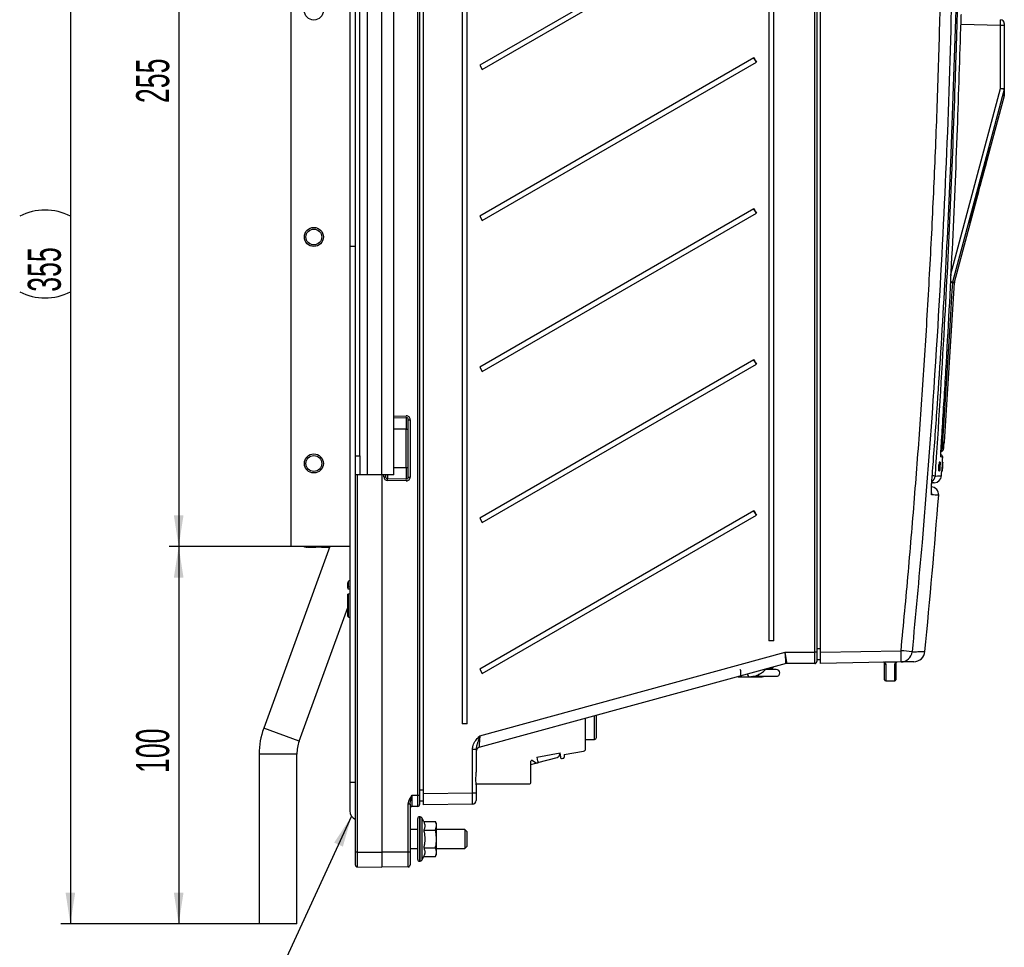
# Model space of a CAD drawing. Header units: millimetres. Extents: x 5 to 418, y 2 to 292.
# Tile 36 of 47: x 155 to 259, y 107 to 206. Entities that reach past the tile are written whole.
import ezdxf

# ---------------------------------------------------------------- set-up
doc = ezdxf.new("R2010")
doc.units = ezdxf.units.MM
doc.layers.add('SLD-0', color=7, linetype='Continuous')
doc.styles.add('SLDTEXTSTYLE0', font='TXT', dxfattribs={"width": 0.605})
doc.dimstyles.new('SLDDIMSTYLE1', dxfattribs={"dimtxt": 3.5, "dimasz": 3.302, "dimexe": 0, "dimexo": 0.0625, "dimgap": 0.875, "dimtad": 1, "dimlfac": 2.5, "dimrnd": 1e-09, "dimzin": 12, "dimdsep": 46, "dimtxsty": 'SLDTEXTSTYLE0', "dimsah": 1, "dimcen": 0.09, "dimadec": 0, "dimazin": 3, "dimtfac": 1, "dimtofl": 0, "dimtmove": 0, "dimatfit": 3, "dimfxl": 1, "dimfrac": 2, "dimtolj": 1, "dimtzin": 12, "dimarcsym": 0})

# ---------------------------------------------------------------- blocks, each defined once
blk = doc.blocks.new('_D_2')
at = {"layer": 'SLD-0'}
for p, q in [((183.74, 149.82), (170.82, 149.82)), ((171.82, 149.82), (171.82, 109.82)), ((180.34, 109.82), (170.82, 109.82))]:
    blk.add_line(p, q, dxfattribs=at)
for points in [[(171.82, 149.82), (171.31, 146.52), (172.33, 146.52)], [(171.82, 109.82), (172.33, 113.12), (171.31, 113.12)]]:
    blk.add_solid(points, dxfattribs=at)
at = {"layer": 'SLD-0', "insert": (167.31, 125.81), "char_height": 3.5, "attachment_point": 1, "rotation": 90, "style": 'SLDTEXTSTYLE0'}
blk.add_mtext('100', dxfattribs=at)
blk = doc.blocks.new('_D_6')
at = {"layer": 'SLD-0', "color": 7}
for p, q in [((193.34, 251.82), (170.82, 251.82)), ((171.82, 251.82), (171.82, 149.82)), ((183.74, 149.82), (170.82, 149.82))]:
    blk.add_line(p, q, dxfattribs=at)
for points in [[(171.82, 251.82), (171.31, 248.52), (172.33, 248.52)], [(171.82, 149.82), (172.33, 153.12), (171.31, 153.12)]]:
    blk.add_solid(points, dxfattribs=at)
at = {"layer": 'SLD-0', "color": 7, "insert": (167.31, 196.81), "char_height": 3.5, "attachment_point": 1, "rotation": 90, "style": 'SLDTEXTSTYLE0'}
blk.add_mtext('255', dxfattribs=at)
blk = doc.blocks.new('_D_7')
at = {"layer": 'SLD-0', "color": 7}
for p, q in [((193.34, 251.82), (159.34, 251.82)), ((160.34, 251.82), (160.34, 109.82)), ((180.34, 109.82), (159.34, 109.82))]:
    blk.add_line(p, q, dxfattribs=at)
for centre, start, end in [((157.66, 179.46), 63.4349, 116.5651), ((157.66, 182.18), 243.4349, 296.5651)]:
    blk.add_arc(centre, 6.01, start, end, dxfattribs=at)
for points in [[(160.34, 251.82), (159.84, 248.52), (160.85, 248.52)], [(160.34, 109.82), (160.85, 113.12), (159.84, 113.12)]]:
    blk.add_solid(points, dxfattribs=at)
at = {"layer": 'SLD-0', "color": 7, "insert": (155.83, 176.81), "char_height": 3.5, "attachment_point": 1, "rotation": 90, "style": 'SLDTEXTSTYLE0'}
blk.add_mtext('355', dxfattribs=at)

msp = doc.modelspace()

# ---------------------------------------------------------------- linework, layer by layer
at = {"color": 7, "linetype": 'Continuous', "lineweight": 25}
for p, q in [((197.1478, 123.4807), (197.1478, 250.2215)), ((197.3443, 250.2215), (197.3443, 123.4807)), ((197.7443, 123.6283), (197.7443, 250.0148)), ((201.8744, 243.0215), (201.8744, 131.0215)), ((202.4035, 131.0215), (202.4035, 243.0215)), ((234.3544, 242.2215), (234.3544, 139.8215)), ((234.8835, 139.8215), (234.8835, 242.2215)), ((239.2279, 138.6215), (239.2279, 243.0458)), ((239.4243, 243.0458), (239.4243, 138.6215)), ((239.8243, 138.6318), (239.8243, 243.0184)), ((183.7443, 149.8215), (183.7443, 239.0215)), ((189.9443, 238.4215), (189.9443, 181.6215)), ((232.7747, 217.597), (203.7233, 200.8215)), ((203.9832, 200.3711), (233.0346, 217.1466)), ((191.8243, 157.4215), (191.8243, 215.4215)), ((193.3443, 157.4215), (193.3443, 215.4215)), ((194.6243, 157.4215), (194.6243, 215.4215)), ((190.5443, 159.4215), (190.5443, 213.4215)), ((191.0243, 159.4215), (191.0243, 213.4215)), ((258.9113, 205.0478), (254.7063, 205.1212)), ((258.9113, 198.3578), (258.9113, 205.0478)), ((259.3043, 205.0478), (258.9113, 205.0478)), ((259.3043, 205.2478), (259.3043, 205.0478)), ((259.3043, 205.0478), (259.3043, 198.3578)), ((232.7747, 201.597), (203.7233, 184.8215)), ((233.0346, 201.1466), (232.7747, 201.597)), ((203.7233, 200.8215), (203.9832, 200.3711)), ((203.9832, 184.3711), (233.0346, 201.1466)), ((258.9113, 198.3578), (259.3043, 198.3578)), ((257.8567, 192.1042), (259.2908, 197.4565)), ((257.4888, 190.7708), (257.8432, 192.1042)), ((257.8567, 192.1042), (257.8204, 192.1042)), ((257.0047, 188.9247), (257.4994, 190.7708)), ((257.4575, 190.7708), (257.4909, 190.7708)), ((257.4909, 190.7708), (257.4994, 190.7708)), ((256.9545, 188.9247), (256.9922, 188.9247)), ((257.0047, 188.9247), (256.9922, 188.9247)), ((256.6631, 187.8566), (256.7067, 187.8566)), ((254.0347, 177.8401), (256.6475, 187.5913)), ((256.5907, 187.5913), (256.6316, 187.5913)), ((256.6316, 187.5913), (256.6475, 187.5913)), ((232.7747, 185.597), (203.7233, 168.8215)), ((203.7233, 184.8215), (203.9832, 184.3711)), ((203.9832, 168.3711), (233.0346, 185.1466)), ((233.0346, 185.1466), (232.7747, 185.597)), ((255.6373, 184.1042), (255.6866, 184.1042)), ((189.9443, 181.6215), (189.9443, 124.8215)), ((190.5443, 181.6215), (189.9443, 181.6215)), ((252.9714, 160.9266), (254.0218, 177.7615)), ((253.8009, 177.7615), (253.8138, 177.8401)), ((254.0218, 177.7615), (253.8009, 177.7615)), ((253.8138, 177.8401), (254.0347, 177.8401)), ((232.7747, 169.597), (203.7233, 152.8215)), ((203.9832, 152.3711), (233.0346, 169.1466)), ((233.0346, 169.1466), (232.7747, 169.597)), ((203.7233, 168.8215), (203.9832, 168.3711)), ((194.6243, 163.6368), (195.9408, 163.6598)), ((195.9408, 163.4598), (194.6243, 163.4368)), ((196.1443, 163.2599), (196.3478, 163.2599)), ((196.1443, 157.1831), (196.1443, 163.2599)), ((196.3478, 163.2599), (196.3478, 157.1831)), ((195.9408, 162.26), (194.6243, 162.237)), ((195.9408, 162.26), (196.1443, 162.26)), ((195.9408, 158.183), (195.9408, 162.26)), ((252.9222, 160.7794), (252.9225, 160.7854)), ((190.5443, 159.4215), (191.0243, 159.4215)), ((190.5443, 157.4215), (190.5443, 159.4215)), ((191.0243, 159.4215), (191.0243, 157.4215)), ((252.3884, 158.743), (252.3887, 158.7513)), ((252.4286, 158.7486), (252.3887, 158.7513)), ((252.3887, 158.7513), (252.389, 158.7513)), ((252.4347, 158.7486), (252.3952, 158.7512)), ((252.4118, 158.3245), (252.4286, 158.7486)), ((252.4515, 158.7484), (252.4129, 158.751)), ((252.4784, 158.7481), (252.4173, 157.8302)), ((252.4578, 158.7483), (252.4179, 158.3229)), ((252.4578, 158.7483), (252.4193, 158.7509)), ((252.4347, 158.7486), (252.4255, 158.5161)), ((252.4286, 158.7486), (252.4347, 158.7486)), ((252.4298, 158.5159), (252.4515, 158.7484)), ((252.4754, 158.7482), (252.4372, 158.7507)), ((252.4784, 158.7481), (252.4402, 158.7507)), ((252.4515, 158.7484), (252.4578, 158.7483)), ((252.4607, 158.7397), (252.4676, 158.7623)), ((252.5074, 158.7596), (252.4683, 158.7622)), ((252.4754, 158.7482), (252.4784, 158.7481)), ((252.4997, 158.734), (252.5074, 158.7596)), ((252.5715, 159.5106), (252.5942, 159.5086)), ((252.7677, 158.7394), (252.7278, 158.7421)), ((252.7684, 158.7394), (252.729, 158.7421)), ((252.7705, 158.7394), (252.7319, 158.742)), ((252.7713, 158.7394), (252.7329, 158.742)), ((252.7732, 158.7394), (252.735, 158.742)), ((252.7767, 158.7394), (252.7379, 158.742)), ((252.7774, 158.7394), (252.7383, 158.7421)), ((252.7409, 158.3154), (252.7677, 158.7394)), ((252.7713, 158.7394), (252.7415, 158.3139)), ((252.7684, 158.7394), (252.7537, 158.507)), ((252.7543, 158.5068), (252.7705, 158.7394)), ((252.7677, 158.7394), (252.7684, 158.7394)), ((252.769, 158.6275), (252.7767, 158.7394)), ((252.7696, 158.6274), (252.77, 158.6335)), ((252.7774, 158.7394), (252.7702, 158.6274)), ((252.7705, 158.7394), (252.7713, 158.7394)), ((252.7767, 158.7394), (252.7774, 158.7394)), ((194.6243, 158.2059), (195.9408, 158.183)), ((195.9408, 158.183), (196.1443, 158.183)), ((252.3411, 158.4922), (252.3218, 158.0531)), ((252.3617, 158.0504), (252.3218, 158.0531)), ((252.3656, 157.8307), (252.3257, 157.8334)), ((252.3809, 158.4895), (252.3411, 158.4922)), ((252.361, 158.492), (252.3411, 158.4922)), ((252.4009, 158.4893), (252.361, 158.492)), ((252.3809, 158.4895), (252.3617, 158.0504)), ((252.3617, 158.0504), (252.4009, 158.4893)), ((252.3656, 157.8307), (252.4118, 158.3245)), ((252.3718, 157.8306), (252.3656, 157.8307)), ((252.4014, 158.1465), (252.3718, 157.8306)), ((252.3924, 157.8304), (252.3719, 157.8318)), ((252.4009, 158.4893), (252.3809, 158.4895)), ((252.4118, 158.3245), (252.3863, 158.3262)), ((252.3924, 157.8304), (252.4052, 158.1549)), ((252.3985, 157.8304), (252.3924, 157.8304)), ((252.4179, 158.3229), (252.3985, 157.8304)), ((252.4127, 157.8302), (252.3985, 157.8312)), ((252.4052, 158.1549), (252.4022, 158.1551)), ((252.4448, 157.8181), (252.4059, 157.8207)), ((252.4127, 157.8302), (252.4603, 158.5455)), ((252.4173, 157.8302), (252.4127, 157.8302)), ((252.4298, 158.5159), (252.4255, 158.5161)), ((252.4429, 158.4103), (252.4262, 158.4114)), ((252.4502, 158.5188), (252.4364, 158.5197)), ((252.4429, 158.4103), (252.4502, 158.5188)), ((252.4599, 158.2958), (252.4483, 158.2966)), ((252.4769, 158.1538), (252.48, 158.1236)), ((252.5036, 158.4926), (252.4967, 158.4649)), ((252.7063, 157.8215), (252.6664, 157.8241)), ((252.7113, 157.8097), (252.6733, 157.8122)), ((252.7067, 158.4827), (252.6787, 158.0437)), ((252.7186, 158.041), (252.6787, 158.0437)), ((252.7063, 157.8215), (252.7409, 158.3154)), ((252.7071, 157.8215), (252.7063, 157.8215)), ((252.7466, 158.48), (252.7067, 158.4827)), ((252.7092, 158.4827), (252.7067, 158.4827)), ((252.7292, 158.1374), (252.7071, 157.8215)), ((252.7096, 157.8215), (252.7071, 157.8217)), ((252.7491, 158.48), (252.7092, 158.4827)), ((252.7096, 157.8215), (252.7301, 158.1459)), ((252.7104, 157.8215), (252.7096, 157.8215)), ((252.7415, 158.3139), (252.7104, 157.8215)), ((252.7145, 157.8215), (252.7138, 157.8215)), ((252.7298, 158.0451), (252.7145, 157.8215)), ((252.7174, 157.8215), (252.7145, 157.8217)), ((252.7181, 157.8215), (252.7174, 157.8215)), ((252.7466, 158.48), (252.7186, 158.041)), ((252.7186, 158.041), (252.7491, 158.48)), ((252.7272, 158.0686), (252.726, 158.0687)), ((252.7285, 158.0804), (252.7268, 158.0805)), ((252.7272, 158.0686), (252.7285, 158.0804)), ((252.7315, 158.0986), (252.7279, 158.0988)), ((252.7291, 158.0451), (252.7585, 158.4738)), ((252.7602, 158.4736), (252.7325, 158.0449)), ((252.7409, 158.3154), (252.7377, 158.3156)), ((252.7408, 158.2569), (252.7379, 158.2571)), ((252.7408, 158.2569), (252.7479, 158.3628)), ((252.7584, 158.464), (252.741, 158.2099)), ((252.7426, 158.2099), (252.7582, 158.4511)), ((252.7479, 158.3628), (252.745, 158.363)), ((252.7491, 158.48), (252.7466, 158.48)), ((252.756, 158.4923), (252.754, 158.4924)), ((252.756, 158.4923), (252.7562, 158.5041)), ((252.7582, 158.4511), (252.7575, 158.4512)), ((190.5443, 117.4215), (190.5443, 157.4215)), ((191.0243, 157.4215), (190.5443, 157.4215)), ((190.7408, 157.4215), (190.7408, 117.4215)), ((191.8243, 157.4215), (191.0243, 157.4215)), ((193.3443, 157.4215), (191.8243, 157.4215)), ((193.3443, 157.4215), (193.3443, 117.4215)), ((194.6243, 157.4215), (193.3443, 157.4215)), ((193.5478, 157.218), (193.5478, 157.4215)), ((193.5478, 157.218), (193.7443, 157.218)), ((193.7443, 157.4215), (193.7443, 157.218)), ((193.9408, 157.0181), (195.9408, 156.9831)), ((195.9408, 156.7832), (193.9408, 156.8181)), ((196.1443, 157.1831), (196.3478, 157.1831)), ((232.7747, 153.597), (203.7233, 136.8215)), ((233.0346, 153.1466), (232.7747, 153.597)), ((203.7233, 152.8215), (203.9832, 152.3711)), ((203.9832, 136.3711), (233.0346, 153.1466)), ((187.8382, 149.8215), (180.8268, 130.5576)), ((189.9443, 149.8215), (183.7443, 149.8215)), ((185.1443, 149.7415), (185.1443, 149.8215)), ((185.9443, 149.7415), (185.1443, 149.7415)), ((185.3084, 149.7375), (185.3084, 149.7415)), ((185.3187, 149.7375), (185.3187, 149.7415)), ((185.3187, 149.7375), (185.4538, 149.7375)), ((185.5238, 149.7375), (185.5238, 149.7415)), ((185.9235, 149.7375), (185.9235, 149.7415)), ((185.9443, 149.7415), (185.9443, 149.8215)), ((187.8091, 149.7415), (185.9443, 149.7415)), ((185.9935, 149.7375), (186.1187, 149.7375)), ((186.3443, 149.7375), (186.3443, 149.7415)), ((186.934, 149.7375), (186.934, 149.7415)), ((186.9443, 149.7375), (186.9443, 149.7415)), ((186.9443, 149.7375), (187.7443, 149.7375)), ((187.7443, 149.7375), (187.7443, 149.7415)), ((187.7546, 149.7375), (187.7546, 149.7415)), ((189.9443, 146.2213), (189.8296, 146.141)), ((189.8296, 145.5066), (189.8296, 146.141)), ((189.7443, 145.4226), (189.7443, 145.9771)), ((189.7443, 145.4226), (189.7443, 145.348)), ((189.7443, 145.348), (189.9443, 145.3344)), ((189.9443, 145.5475), (189.8296, 145.5066)), ((189.7443, 142.512), (189.7443, 144.7298)), ((189.8296, 144.8137), (189.9443, 144.8547)), ((189.8296, 142.3442), (189.8296, 144.8137)), ((184.5855, 129.1896), (189.7443, 143.3632)), ((189.9443, 142.2623), (189.8296, 142.3442)), ((234.8835, 139.8215), (234.3544, 139.8215)), ((239.4243, 139.0253), (239.8243, 139.0253)), ((239.8243, 138.6318), (248.3647, 138.7809)), ((203.7372, 129.7673), (236.0844, 138.6215)), ((236.0844, 138.6215), (239.2279, 138.6215)), ((239.4243, 138.6215), (239.2279, 138.6215)), ((239.4243, 138.6215), (239.4243, 137.6215)), ((239.8243, 137.8253), (239.4243, 137.8253)), ((239.8243, 137.4321), (239.8243, 138.6318)), ((236.1725, 137.4073), (203.6387, 128.5021)), ((203.7233, 136.8215), (203.9832, 136.3711)), ((235.1443, 136.7815), (233.9934, 136.7815)), ((234.5277, 136.7904), (234.5324, 136.9584)), ((234.6583, 136.7815), (234.7601, 136.9694)), ((234.7749, 137.0248), (234.76, 136.9693)), ((234.7601, 136.9694), (234.789, 137.0286)), ((239.2243, 137.4215), (236.278, 137.4215)), ((248.3612, 137.5811), (239.8243, 137.4321)), ((247.8393, 137.5508), (246.6243, 137.5508)), ((246.6243, 135.7011), (246.6243, 137.4287)), ((246.7443, 137.3097), (246.7443, 135.5811)), ((247.7043, 135.5811), (247.7043, 137.3348)), ((247.8243, 137.4538), (247.8243, 135.7011)), ((231.1096, 136.0215), (232.2845, 136.0215)), ((232.2845, 136.0215), (233.542, 136.0215)), ((232.6694, 136.0615), (235.1443, 136.0615)), ((246.7443, 135.5811), (247.7043, 135.5811)), ((214.9283, 128.3704), (214.9283, 131.5923)), ((215.8883, 131.5335), (215.8883, 131.8551)), ((215.8883, 129.3735), (215.8883, 131.5335)), ((216.0883, 131.5335), (216.0883, 131.9098)), ((184.5855, 129.1896), (180.8268, 130.5576)), ((202.4035, 131.0215), (201.8744, 131.0215)), ((214.9283, 129.3735), (215.8883, 129.3735)), ((202.9514, 123.7192), (202.9514, 128.3432)), ((202.9514, 128.3432), (203.3443, 128.3432)), ((203.3443, 128.3432), (203.3443, 125.8941)), ((180.3443, 127.8215), (180.3443, 109.8215)), ((184.3443, 127.8215), (180.3443, 127.8215)), ((184.3443, 109.8215), (184.3443, 127.8215)), ((209.7614, 127.5064), (212.253, 127.9457)), ((209.7614, 127.5064), (209.8358, 127.0847)), ((209.8754, 126.9182), (211.9118, 127.4639)), ((212.2083, 127.8503), (212.2083, 127.9378)), ((212.3273, 127.524), (212.253, 127.9457)), ((212.376, 127.3194), (212.2868, 127.4257)), ((212.5214, 127.3396), (212.376, 127.3194)), ((212.6534, 127.7679), (214.73, 128.134)), ((212.6534, 127.7679), (212.6534, 127.4972)), ((209.1411, 124.8641), (209.1411, 127.0721)), ((209.1411, 126.7215), (209.6636, 126.8615)), ((209.6377, 126.878), (209.267, 127.1376)), ((209.7571, 126.8562), (209.7051, 126.8471)), ((209.8594, 126.8741), (209.779, 126.86)), ((209.9074, 127.0062), (209.8594, 126.8741)), ((189.9443, 124.8215), (189.9443, 121.8215)), ((190.5443, 124.8215), (189.9443, 124.8215)), ((203.3443, 124.6615), (208.9385, 124.6615)), ((203.3443, 124.5489), (203.3443, 123.7192)), ((196.5408, 123.4701), (197.1478, 123.4807)), ((197.1478, 123.4807), (197.3443, 123.4807)), ((197.3443, 124.0283), (197.7443, 124.0213)), ((197.3443, 123.4807), (197.3443, 122.4809)), ((197.7443, 123.6283), (202.9514, 123.7192)), ((197.7443, 122.4285), (197.7443, 123.6283)), ((202.9514, 123.7192), (203.3443, 123.7192)), ((203.3443, 123.7192), (203.3443, 122.9193)), ((196.1478, 117.4215), (196.1478, 122.4975)), ((196.3443, 122.4975), (196.1478, 122.4975)), ((196.3443, 122.4975), (196.3443, 117.4215)), ((197.1478, 122.2809), (196.5408, 122.2703)), ((197.3443, 122.8285), (197.3399, 122.8285)), ((197.7443, 122.8215), (197.3443, 122.8285)), ((202.9513, 122.5194), (197.7443, 122.4285)), ((197.4169, 121.1815), (197.3443, 121.1815)), ((197.3443, 121.1815), (197.3443, 116.4615)), ((197.4169, 116.4615), (197.4169, 121.1815)), ((197.7833, 120.669), (197.5981, 121.066)), ((197.5981, 121.066), (197.5981, 116.577)), ((197.1443, 116.6615), (197.1443, 120.9815)), ((197.7833, 120.669), (199.0289, 120.669)), ((199.1443, 120.4215), (199.0289, 120.669)), ((199.0289, 119.7452), (199.1443, 120.2071)), ((199.1443, 120.2071), (199.1443, 120.4215)), ((199.1443, 118.8215), (199.1443, 120.2071)), ((197.1443, 119.8215), (196.3443, 119.8215)), ((197.7833, 119.7452), (199.0289, 119.7452)), ((202.1443, 119.8215), (199.1443, 119.8215)), ((202.3443, 119.6215), (202.1443, 119.8215)), ((202.1443, 119.8215), (202.1443, 118.7965)), ((202.3443, 119.6215), (202.3443, 118.8015)), ((197.7833, 117.8977), (199.0289, 117.8977)), ((199.1443, 117.4358), (199.1443, 118.8215)), ((202.1443, 118.7965), (202.1443, 117.8215)), ((202.1443, 117.8215), (202.3443, 118.0215)), ((202.3443, 118.8015), (202.3443, 118.0215)), ((190.7408, 117.4215), (190.5443, 117.4215)), ((190.5443, 116.0669), (190.5443, 117.4215)), ((190.7408, 117.4215), (193.3443, 117.4215)), ((190.7408, 117.4215), (190.7408, 115.8669)), ((196.1478, 117.4215), (193.3443, 117.4215)), ((193.3443, 117.4215), (193.3443, 115.8215)), ((196.1478, 115.8704), (196.1478, 117.4215)), ((196.3443, 117.4215), (196.1478, 117.4215)), ((196.3443, 117.8215), (197.1443, 117.8215)), ((196.3443, 117.4215), (196.3443, 116.0704)), ((197.5981, 116.577), (197.7833, 116.974)), ((197.7833, 116.974), (199.0289, 116.974)), ((199.0289, 116.974), (199.1443, 117.2215)), ((199.1443, 117.8215), (202.1443, 117.8215)), ((199.1443, 117.2215), (199.1443, 117.4358)), ((190.7408, 115.8669), (193.3443, 115.8215)), ((196.1478, 115.8704), (193.3443, 115.8215)), ((197.3443, 116.4615), (197.4169, 116.4615)), ((184.3443, 109.8215), (180.3443, 109.8215))]:
    msp.add_line(p, q, dxfattribs=at)
at = {"color": 7, "linetype": 'Continuous', "lineweight": 25, "flags": 128}
for points in [[(253.5988, 178.5555), (256.18, 188.177), (258.9113, 198.3578)], [(259.2904, 198.2543), (259.0831, 197.4816), (258.254, 194.391), (254.9374, 182.0282), (253.8138, 177.8401)], [(253.8009, 177.7615), (253.751, 176.9631), (253.5515, 173.7693), (252.7173, 160.4153)], [(252.5697, 159.3748), (252.5739, 159.3525), (252.5751, 159.3139)], [(252.7398, 158.7415), (252.7438, 158.8019), (252.7601, 159.0494), (252.7763, 159.2968)], [(252.6449, 157.3175), (252.6615, 157.5649), (252.678, 157.8123), (252.6788, 157.8235)], [(251.6138, 155.2831), (251.61, 155.446), (251.5893, 155.5524)], [(232.0954, 136.2913), (232.0998, 136.2684), (232.1431, 136.1386), (232.208, 136.0519), (232.2845, 136.0215), (232.2846, 136.0215)], [(233.693, 136.0615), (233.6746, 136.0519), (233.542, 136.0215)]]:
    msp.add_lwpolyline(points, dxfattribs=at)
at = {"color": 7, "linetype": 'Continuous', "lineweight": 25}
for centre, radius in [((186.1443, 206.6215), 1.01), ((186.1443, 182.6215), 1.01), ((186.1443, 182.6215), 0.84), ((186.1443, 158.6215), 1.01), ((186.1443, 158.6215), 0.84)]:
    msp.add_circle(centre, radius, dxfattribs=at)
for centre, radius, start, end in [((258.9043, 205.2478), 0.4, 0, 89), ((251.3836, 212.0389), 21.3383, 209.297941, 210.694177), ((252.9534, 175.7916), 23.3395, 74.245502, 75.210382), ((258.9106, 198.3578), 0.3937, 344.751835, 359.998279), ((251.3836, 196.0389), 21.3383, 209.297941, 210.694177), ((250.3598, 125.9326), 51.9431, 86.201525, 86.465978), ((250.2446, 165.3469), 12.9931, 74.055713, 75.177151), ((254.421, 177.7366), 0.4, 165, 176.429851), ((251.3836, 180.0389), 21.3383, 209.297941, 210.694177), ((195.9478, 163.2599), 0.4, 0, 91), ((193.0753, 163.5598), 2.8673, 358.001617, 1.998383), ((195.9443, 163.2599), 0.2, 0, 91), ((252.5722, 160.9517), 0.4, 331.940737, 356.362009), ((252.3125, 160.2401), 0.4001, 314.639516, 356.43634), ((251.6186, 144.3109), 16.1418, 86.097181, 86.429568), ((252.5767, 159.3094), 0.2, 357.305826, 85), ((193.9478, 157.218), 0.4, 180, 269), ((193.9443, 157.218), 0.2, 180, 269), ((191.0753, 156.9181), 2.8673, 358.001617, 1.998383), ((195.9478, 157.1831), 0.4, 269, 0), ((195.9443, 157.1831), 0.2, 269, 0), ((193.0753, 156.8832), 2.8673, 358.001617, 1.998383), ((251.1643, 157.3365), 0.8002, 305.878598, 356.183529), ((250.4829, 139.379), 17.9652, 85.275163, 86.190715), ((251.8468, 157.3726), 0.8, 273, 355.982012), ((251.552, 155.3333), 0.8, 355.282661, 89), ((-704.6727, 230.8251), 960, 354.4925838, 355.4859412), ((251.3836, 164.0389), 21.3383, 209.297941, 210.694177), ((189.9443, 145.9771), 0.2, 125, 180), ((233.6413, 138.2242), 14.7339, 357.498486, 2.165515), ((231.3228, -39.6089), 179.202, 84.168492, 84.542989), ((248.3384, 138.7781), 1.1972, 271.089843, 354.614745), ((249.7013, 138.8047), 1.2, 271, 354.522199), ((233.1363, 137.8865), 1.7713, 321.771425, 329.7881), ((235.1443, 136.4215), 0.36, 270, 90), ((236.278, 137.0215), 0.4, 90, 105.308187), ((236.2781, 137.0216), 0.3999, 90.000119, 105.308153), ((239.2243, 137.6215), 0.2, 270, 0), ((246.7438, 137.4292), 0.1195, 180.24976, 270.247601), ((247.7048, 137.4543), 0.1195, 269.748797, 359.746575), ((247.9443, 137.4538), 0.12, 91, 114.625663), ((232.9843, 136.4215), 0.36, 270, 339.30347), ((246.7443, 135.7011), 0.12, 180, 270), ((247.7043, 135.7011), 0.12, 270, 0), ((188.3443, 127.8215), 8, 160, 180), ((215.8883, 129.5735), 0.2, 270, 0), ((188.3443, 127.8215), 4, 160, 180), ((203.7443, 128.1163), 0.4, 105.308187, 180), ((214.6883, 128.3704), 0.24, 280.000143, 359.999857), ((211.8083, 127.8503), 0.4, 285, 0), ((212.3328, 127.4643), 0.06, 95.219808, 220), ((212.4934, 127.4972), 0.16, 280.07276, 359.999785), ((209.2211, 127.0721), 0.08, 55, 179.99957), ((209.7364, 127.004), 0.16, 231.938756, 258.739906), ((209.7405, 127.0153), 0.16, 275.936372, 283.918107), ((209.8511, 127.0267), 0.06, 340, 104.780192), ((208.9385, 124.8641), 0.2026, 270, 359.99983), ((196.5443, 122.0703), 0.2, 91, 180), ((197.1443, 122.4809), 0.2, 271, 0), ((202.9443, 122.9193), 0.4, 271, 0), ((190.9443, 121.8215), 1, 180, 246.421822), ((197.3443, 120.9815), 0.2, 90, 180), ((197.4169, 120.9815), 0.2, 25, 90), ((190.7443, 116.0669), 0.2, 180, 269), ((196.1443, 116.0704), 0.2, 271, 0), ((197.3443, 116.6615), 0.2, 180, 270), ((197.4169, 116.6615), 0.2, 270, 335)]:
    msp.add_arc(centre, radius, start, end, dxfattribs=at)
for centre, major_axis, ratio, start_param, end_param in [((258.9043, 205.0478), (0.007, 0.6), 0.01163277, 4.71262587, 6.28311761), ((-100.6957, 14187.251), (0, 14639.4254), 0.08346923, 3.43750449, 3.43937272), ((-100.6957, 13425.147), (0, 13882.0819), 0.08546808, 3.44782783, 3.44826866), ((-100.6957, 14431.1131), (0, 14889.1314), 0.08239317, 3.43634858, 3.43715372), ((195.9443, 162.2597), (-0.0035, 1.2001), 0.00290768, 0.0000423, 1.57053404), ((195.9443, 158.1833), (0.0035, 1.2001), 0.00290768, 1.57105862, 3.14155036), ((193.9443, 158.2182), (0.0035, 1.2001), 0.00290768, 2.29674968, 3.14155036), ((236.063, 138.6215), (-0.1094, 1.2142), 0.01747238, 3.14472346, 4.71081444), ((236.063, 138.6215), (-0.215, 1.2), 0.01726821, 3.1432038, 4.70929478), ((239.2243, 138.6215), (0, 1.2), 0.00297041, 3.14159265, 4.71238898), ((242.1234, 138.6215), (5.8453, 1.2), 0.00024025, 3.13805759, 3.14276294), ((203.7443, 129.7751), (0.1056, 1.2731), 0.00505656, 1.57734718, 3.14343817), ((196.5443, 123.4705), (0.0035, 1.2002), 0.00290709, 1.57116011, 3.14165185), ((197.1443, 123.481), (-0.0035, 1.2001), 0.00290768, 3.14163495, 4.71212669), ((202.9443, 123.7194), (-0.007, 1.2001), 0.00593912, 3.14166177, 4.71214705)]:
    msp.add_ellipse(centre, major_axis=major_axis, ratio=ratio, start_param=start_param, end_param=end_param, dxfattribs=at)
for points, knots in [([(248.3647, 138.7809), (248.6271, 141.5601), (249.1519, 147.1186), (249.8462, 155.4656), (250.4726, 163.819), (251.0303, 172.273), (251.5187, 180.8267), (251.9324, 189.4801), (252.2732, 198.138), (252.4338, 203.9126), (252.5142, 206.8)], [0, 0, 0, 0, 0.12286648, 0.24574244, 0.36864686, 0.49156078, 0.61864435, 0.74573841, 0.87286395, 1, 1, 1, 1]), ([(253.6834, 206.7051), (253.6834, 206.7051), (253.5376, 200.9347), (253.1422, 189.3962), (252.1497, 170.5759), (250.9291, 153.6636), (249.8907, 142.5297), (249.5303, 138.6657)], [0, 0, 0, 0, 0.00000007, 0.25398623, 0.50797239, 0.82924118, 1, 1, 1, 1]), ([(251.6347, 156.8839), (251.6756, 157.4156), (251.8798, 160.0745), (252.3791, 166.9904), (253.0398, 177.6377), (253.7328, 191.5851), (254.0235, 201.2778), (254.1862, 206.7051)], [0, 0, 0, 0, 0.03206943, 0.16034782, 0.41693176, 0.6735157, 1, 1, 1, 1]), ([(254.3145, 206.7792), (254.2997, 206.2461), (254.2253, 203.5804), (253.8718, 192.3856), (253.1824, 176.4138), (252.3011, 162.5903), (251.9627, 157.2832)], [0, 0, 0, 0, 0.03228756, 0.16143818, 0.67806661, 1, 1, 1, 1]), ([(254.7179, 205.4721), (254.7207, 205.5622), (254.7264, 205.7426), (254.7378, 205.9817), (254.7473, 206.1293), (254.7526, 206.1855), (254.7541, 206.2013)], [0, 0, 0, 0, 0.2949123, 0.58984463, 0.88480176, 1, 1, 1, 1]), ([(252.6009, 160.1136), (252.6095, 160.2467), (252.6527, 160.9119), (252.8315, 163.7062), (253.51, 174.8861), (254.2147, 189.3404), (254.5993, 201.6711), (254.7179, 205.4721)], [0, 0, 0, 0, 0.00880866, 0.0440433, 0.18498232, 0.74876631, 1, 1, 1, 1]), ([(259.2907, 197.4565), (259.2907, 197.4603), (259.2907, 197.468), (259.2906, 197.5364), (259.2906, 197.6468), (259.2906, 197.8041), (259.2905, 198.0019), (259.2905, 198.1705), (259.2904, 198.2543)], [0, 0, 0, 0, 0.16232623, 0.33001857, 0.497789, 0.66579292, 0.83387406, 1, 1, 1, 1]), ([(259.3043, 198.3578), (259.3043, 198.1247), (259.3043, 197.6575), (259.3043, 197.5922), (259.3043, 197.5594)], [0, 0, 0, 0, 0.49896801, 1, 1, 1, 1]), ([(256.7067, 187.8566), (256.7196, 187.9049), (256.7453, 188.0017), (256.7833, 188.1453), (256.8207, 188.2867), (256.8514, 188.4032), (256.8819, 188.5189), (256.9059, 188.6105), (256.9291, 188.699), (256.9461, 188.7641), (256.9627, 188.828), (256.9764, 188.8811), (256.9845, 188.9124), (256.9877, 188.9247)], [0, 0, 0, 0, 0.12404234, 0.24818718, 0.37289541, 0.49789074, 0.56247839, 0.6920328, 0.75706644, 0.82341153, 0.88988833, 0.95696096, 1, 1, 1, 1]), ([(256.6052, 187.5913), (256.6259, 187.6642), (256.6588, 187.7796), (256.676, 187.8358), (256.6824, 187.8566)], [0, 0, 0, 0, 0.6313016, 1, 1, 1, 1]), ([(252.8776, 160.2093), (252.8794, 160.2329), (252.8945, 160.4229), (252.9092, 160.6129), (252.9222, 160.7794)], [0, 0, 0, 0, 0.1240776, 1, 1, 1, 1]), ([(252.8782, 160.2181), (252.8905, 160.3752), (252.9054, 160.5642), (252.9201, 160.7533), (252.9225, 160.7854)], [0, 0, 0, 0, 0.8306218, 1, 1, 1, 1]), ([(252.922, 160.7765), (252.9233, 160.793), (252.9269, 160.8395), (252.9307, 160.8801), (252.9314, 160.8862), (252.9316, 160.8882)], [0, 0, 0, 0, 0.26786776, 0.75372559, 1, 1, 1, 1]), ([(252.9225, 160.7854), (252.924, 160.8033), (252.9268, 160.8396), (252.9304, 160.8802), (252.9333, 160.9096), (252.935, 160.9218), (252.9359, 160.9257), (252.9362, 160.926), (252.9363, 160.9262)], [0, 0, 0, 0, 0.21152178, 0.42916049, 0.64075179, 0.85849259, 0.92913667, 1, 1, 1, 1]), ([(252.9363, 160.9262), (252.9398, 160.9262), (252.9575, 160.9266), (252.9727, 160.9268), (252.9694, 160.9268), (252.9687, 160.9267)], [0, 0, 0, 0, 0.16048365, 0.80242443, 1, 1, 1, 1]), ([(252.5751, 159.3139), (252.5738, 159.3162), (252.5712, 159.3207), (252.5693, 159.3559), (252.5688, 159.4114), (252.57, 159.4866), (252.5729, 159.5802), (252.5772, 159.6881), (252.583, 159.809), (252.5892, 159.923), (252.5953, 160.0257), (252.599, 160.0842), (252.6009, 160.1136)], [0, 0, 0, 0, 0.10595599, 0.2149835, 0.32093129, 0.4299487, 0.53591272, 0.64494836, 0.75092493, 0.85997632, 0.92956502, 1, 1, 1, 1]), ([(252.5706, 159.3627), (252.5707, 159.3625), (252.5709, 159.3604), (252.5696, 159.3776), (252.5693, 159.4333), (252.5722, 159.57), (252.5822, 159.7961), (252.594, 160.013), (252.6025, 160.1336), (252.6043, 160.1577)], [0, 0, 0, 0, 0.00922652, 0.08260675, 0.21882116, 0.42533865, 0.67330532, 0.93454585, 1, 1, 1, 1]), ([(252.5864, 159.8632), (252.608, 159.868), (252.6774, 159.8834), (252.7744, 159.9609), (252.8448, 160.0654), (252.8698, 160.1497), (252.8763, 160.1936), (252.8777, 160.2105), (252.8781, 160.2172), (252.8782, 160.2181)], [0, 0, 0, 0, 0.12975247, 0.41870708, 0.71904821, 0.89435461, 0.95873242, 0.99433489, 1, 1, 1, 1]), ([(252.7173, 160.4153), (252.716, 160.3928), (252.7133, 160.3478), (252.7108, 160.2878), (252.7098, 160.2426), (252.7102, 160.2186), (252.7114, 160.2162), (252.7118, 160.2152)], [0, 0, 0, 0, 0.21475054, 0.42957932, 0.64381482, 0.85755118, 1, 1, 1, 1]), ([(252.7118, 160.2152), (252.721, 160.2153), (252.7665, 160.2161), (252.8276, 160.2172), (252.8629, 160.2178), (252.8782, 160.2181)], [0, 0, 0, 0, 0.12410226, 0.62051608, 1, 1, 1, 1]), ([(252.4502, 158.5188), (252.4546, 158.5511), (252.4624, 158.6088), (252.4715, 158.7056), (252.4754, 158.7482)], [0, 0, 0, 0, 0.560427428, 1, 1, 1, 1]), ([(252.5001, 158.6537), (252.4987, 158.6515), (252.4959, 158.6471), (252.4892, 158.5978), (252.4781, 158.485), (252.4704, 158.3741), (252.465, 158.2963)], [0, 0, 0, 0, 0.18722344, 0.37390579, 0.56073633, 1, 1, 1, 1]), ([(252.4967, 158.4649), (252.4982, 158.4935), (252.5012, 158.5505), (252.5033, 158.6158), (252.5027, 158.6494), (252.501, 158.6523), (252.5001, 158.6537)], [0, 0, 0, 0, 0.2805533, 0.55973893, 0.77965382, 1, 1, 1, 1]), ([(252.5074, 158.7596), (252.509, 158.7563), (252.5121, 158.7496), (252.512, 158.6831), (252.5089, 158.5926), (252.5054, 158.526), (252.5036, 158.4926)], [0, 0, 0, 0, 0.28008064, 0.55944867, 0.77954883, 1, 1, 1, 1]), ([(252.7539, 159.2983), (252.7589, 159.2978), (252.774, 159.2965), (252.6547, 159.3069), (252.5751, 159.3139)], [0, 0, 0, 0, 0.33244361, 1, 1, 1, 1]), ([(252.7662, 158.6335), (252.766, 158.6316), (252.7655, 158.6277), (252.7628, 158.5907), (252.7594, 158.542), (252.7572, 158.5089), (252.756, 158.4923)], [0, 0, 0, 0, 0.28000144, 0.55913078, 0.77932005, 1, 1, 1, 1]), ([(252.7562, 158.5041), (252.7587, 158.5398), (252.7635, 158.611), (252.7691, 158.6906), (252.7724, 158.7335), (252.773, 158.7375), (252.7732, 158.7394)], [0, 0, 0, 0, 0.28025318, 0.55952277, 0.77959242, 1, 1, 1, 1]), ([(252.7581, 158.5022), (252.7595, 158.5224), (252.7621, 158.5627), (252.7649, 158.6066), (252.7662, 158.6302), (252.7662, 158.6324), (252.7662, 158.6335)], [0, 0, 0, 0, 0.27945999, 0.55895226, 0.77925528, 1, 1, 1, 1]), ([(252.7732, 158.7394), (252.7732, 158.7358), (252.773, 158.7284), (252.7697, 158.6719), (252.7646, 158.5919), (252.7609, 158.5347), (252.759, 158.5061)], [0, 0, 0, 0, 0.2801842, 0.55985531, 0.77999994, 1, 1, 1, 1]), ([(252.4073, 158.2095), (252.4062, 158.1978), (252.4042, 158.1768), (252.4023, 158.1557), (252.4014, 158.1465)], [0, 0, 0, 0, 0.56000161, 1, 1, 1, 1]), ([(252.4052, 158.1549), (252.4056, 158.1651), (252.4063, 158.1832), (252.407, 158.2015), (252.4073, 158.2095)], [0, 0, 0, 0, 0.559999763, 1, 1, 1, 1]), ([(252.4255, 158.5161), (252.4249, 158.5005), (252.424, 158.4787), (252.4228, 158.45), (252.422, 158.4357), (252.4216, 158.4285)], [0, 0, 0, 0, 0.56127691, 0.78176256, 1, 1, 1, 1]), ([(252.4216, 158.4285), (252.4231, 158.4448), (252.4258, 158.474), (252.4286, 158.5031), (252.4298, 158.5159)], [0, 0, 0, 0, 0.55999992, 1, 1, 1, 1]), ([(252.4448, 157.8181), (252.4425, 157.8232), (252.4377, 157.8333), (252.4413, 157.9728), (252.4497, 158.1364), (252.4565, 158.2427), (252.4599, 158.2958)], [0, 0, 0, 0, 0.27995506, 0.55808759, 0.77891157, 1, 1, 1, 1]), ([(252.4603, 158.5455), (252.4568, 158.5153), (252.4507, 158.4612), (252.4453, 158.4258), (252.4429, 158.4103)], [0, 0, 0, 0, 0.55968587, 1, 1, 1, 1]), ([(252.48, 158.1236), (252.4762, 158.0766), (252.4688, 157.9828), (252.4581, 157.8803), (252.4499, 157.8257), (252.4465, 157.8206), (252.4448, 157.8181)], [0, 0, 0, 0, 0.28025625, 0.5595462, 0.77958943, 1, 1, 1, 1]), ([(252.465, 158.2963), (252.4618, 158.247), (252.4555, 158.1487), (252.4488, 158.0168), (252.4477, 157.9376), (252.4502, 157.9286), (252.4514, 157.924)], [0, 0, 0, 0, 0.28124501, 0.56071564, 0.78013802, 1, 1, 1, 1]), ([(252.4514, 157.924), (252.453, 157.9274), (252.4563, 157.9342), (252.4657, 158.0121), (252.4726, 158.1001), (252.4769, 158.1538)], [0, 0, 0, 0, 0.28071123, 0.56090458, 1, 1, 1, 1]), ([(252.4599, 158.2958), (252.4645, 158.3649), (252.4698, 158.445), (252.4757, 158.5083), (252.4765, 158.5171)], [0, 0, 0, 0, 0.86215758, 1, 1, 1, 1]), ([(252.732, 158.0977), (252.7291, 158.0539), (252.7232, 157.9664), (252.7164, 157.8712), (252.7123, 157.8171), (252.7117, 157.8122), (252.7113, 157.8097)], [0, 0, 0, 0, 0.27940068, 0.55906421, 0.77937834, 1, 1, 1, 1]), ([(252.7113, 157.8097), (252.7114, 157.8133), (252.7115, 157.8206), (252.7155, 157.8887), (252.7211, 157.9756), (252.7251, 158.0376), (252.7272, 158.0686)], [0, 0, 0, 0, 0.279910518, 0.559249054, 0.779476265, 1, 1, 1, 1]), ([(252.7184, 157.9156), (252.7187, 157.9182), (252.7193, 157.9232), (252.7229, 157.9731), (252.7272, 158.0348), (252.7301, 158.0773), (252.7315, 158.0986)], [0, 0, 0, 0, 0.279883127, 0.558993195, 0.779318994, 1, 1, 1, 1]), ([(252.7285, 158.0804), (252.727, 158.0566), (252.7239, 158.0092), (252.7201, 157.95), (252.7184, 157.9195), (252.7184, 157.9169), (252.7184, 157.9156)], [0, 0, 0, 0, 0.28088107, 0.56007272, 0.7796532, 1, 1, 1, 1]), ([(252.7336, 158.2005), (252.7328, 158.1887), (252.7313, 158.1678), (252.7298, 158.1467), (252.7292, 158.1374)], [0, 0, 0, 0, 0.56000161, 1, 1, 1, 1]), ([(252.7301, 158.1459), (252.7308, 158.156), (252.7319, 158.1742), (252.7331, 158.1924), (252.7336, 158.2005)], [0, 0, 0, 0, 0.55999976, 1, 1, 1, 1]), ([(252.7315, 158.0986), (252.7332, 158.1241), (252.7365, 158.1751), (252.7401, 158.2325), (252.742, 158.2649), (252.742, 158.2679), (252.742, 158.2694)], [0, 0, 0, 0, 0.27974674, 0.55917089, 0.77944362, 1, 1, 1, 1]), ([(252.7462, 158.324), (252.7458, 158.315), (252.7448, 158.2968), (252.741, 158.2354), (252.7365, 158.166), (252.7335, 158.1205), (252.732, 158.0977)], [0, 0, 0, 0, 0.27980724, 0.55918542, 0.77940815, 1, 1, 1, 1]), ([(252.742, 158.2694), (252.7419, 158.2684), (252.7416, 158.2665), (252.7411, 158.2598), (252.7408, 158.2569)], [0, 0, 0, 0, 0.55977209, 1, 1, 1, 1]), ([(252.759, 158.5061), (252.7575, 158.4843), (252.7546, 158.4406), (252.7497, 158.3702), (252.7475, 158.3416), (252.7462, 158.324)], [0, 0, 0, 0, 0.2804963, 0.56100335, 1, 1, 1, 1]), ([(252.7479, 158.3616), (252.7482, 158.3636), (252.7487, 158.3678), (252.7509, 158.3971), (252.7544, 158.4468), (252.7569, 158.4837), (252.7581, 158.5022)], [0, 0, 0, 0, 0.28068033, 0.56095141, 0.78005681, 1, 1, 1, 1]), ([(252.7479, 158.3628), (252.7479, 158.3625), (252.7479, 158.3619), (252.7479, 158.3617), (252.7479, 158.3616)], [0, 0, 0, 0, 0.56000314, 1, 1, 1, 1]), ([(252.7537, 158.507), (252.7528, 158.4914), (252.7514, 158.4696), (252.7496, 158.4409), (252.7486, 158.4266), (252.7481, 158.4195)], [0, 0, 0, 0, 0.56127691, 0.78176256, 1, 1, 1, 1]), ([(252.7481, 158.4195), (252.7493, 158.4358), (252.7513, 158.4649), (252.7534, 158.494), (252.7543, 158.5068)], [0, 0, 0, 0, 0.55999992, 1, 1, 1, 1]), ([(251.6138, 155.2831), (251.612, 155.2837), (251.6065, 155.2853), (251.6001, 155.2991), (251.5937, 155.325), (251.587, 155.3679), (251.5816, 155.4365), (251.5785, 155.5254), (251.5768, 155.627), (251.5773, 155.747), (251.5801, 155.8825), (251.5833, 155.991), (251.5876, 156.1055), (251.593, 156.2269), (251.5995, 156.3528), (251.6069, 156.4814), (251.6151, 156.6125), (251.6244, 156.7471), (251.6313, 156.8382), (251.6347, 156.8839)], [0, 0, 0, 0, 0.035248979, 0.106267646, 0.142069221, 0.194689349, 0.301710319, 0.356239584, 0.408898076, 0.516007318, 0.570586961, 0.623316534, 0.676414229, 0.730672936, 0.785332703, 0.838046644, 0.891127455, 0.945364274, 1, 1, 1, 1]), ([(251.5869, 155.5204), (251.587, 155.5197), (251.5878, 155.5142), (251.5841, 155.5494), (251.581, 155.6482), (251.5814, 155.864), (251.5923, 156.185), (251.611, 156.5415), (251.6296, 156.7831), (251.6374, 156.8839)], [0, 0, 0, 0, 0.01056827, 0.09379025, 0.22851266, 0.41386155, 0.62251829, 0.84250721, 1, 1, 1, 1]), ([(251.8461, 156.5715), (251.8537, 156.5719), (251.869, 156.5727), (251.7785, 156.5679), (251.6511, 156.5612), (251.6139, 156.5593)], [0, 0, 0, 0, 0.41313949, 0.82882679, 1, 1, 1, 1]), ([(251.9627, 157.2832), (251.9934, 157.2848), (252.1472, 157.2929), (252.3709, 157.3046), (252.5608, 157.3145), (252.648, 157.3191), (252.636, 157.3185), (252.6328, 157.3183)], [0, 0, 0, 0, 0.069130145, 0.345659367, 0.622188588, 0.898791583, 1, 1, 1, 1]), ([(252.3362, 155.2706), (252.3378, 155.2705), (252.3423, 155.2704), (252.2239, 155.2725), (251.9977, 155.2765), (251.7418, 155.2809), (251.6138, 155.2831)], [0, 0, 0, 0, 0.15963911, 0.432804, 0.7163571, 1, 1, 1, 1]), ([(185.5238, 149.7375), (185.5304, 149.7375), (185.5437, 149.7375), (185.653, 149.7375), (185.7878, 149.7375), (185.8782, 149.7375), (185.9235, 149.7375)], [0, 0, 0, 0, 0.27959997, 0.55876532, 0.77931029, 1, 1, 1, 1]), ([(185.9235, 149.7375), (185.9835, 149.7375), (186.1032, 149.7375), (186.2487, 149.7375), (186.3328, 149.7375), (186.3405, 149.7375), (186.3443, 149.7375)], [0, 0, 0, 0, 0.280570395, 0.559574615, 0.779560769, 1, 1, 1, 1]), ([(189.8296, 145.5066), (189.8208, 145.5031), (189.8029, 145.496), (189.7811, 145.4827), (189.7637, 145.4678), (189.7522, 145.4526), (189.7455, 145.4373), (189.7447, 145.4276), (189.7443, 145.4226)], [0, 0, 0, 0, 0.17246419, 0.34999664, 0.52267286, 0.70019764, 0.84863238, 1, 1, 1, 1]), ([(189.7443, 144.7298), (189.7444, 144.7319), (189.7447, 144.7398), (189.7488, 144.7537), (189.7597, 144.7706), (189.7763, 144.7864), (189.7989, 144.8013), (189.8189, 144.8094), (189.8296, 144.8137)], [0, 0, 0, 0, 0.064401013, 0.243861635, 0.428608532, 0.606498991, 0.789757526, 1, 1, 1, 1]), ([(189.8296, 142.3442), (189.8229, 142.3494), (189.8058, 142.3626), (189.7839, 142.3878), (189.7649, 142.419), (189.7528, 142.4502), (189.7456, 142.4815), (189.7447, 142.5018), (189.7443, 142.512)], [0, 0, 0, 0, 0.13052644, 0.33151178, 0.50781957, 0.68930958, 0.84302138, 1, 1, 1, 1]), ([(249.5303, 138.6657), (249.7408, 138.6694), (250.1619, 138.6767), (250.5843, 138.6841), (250.8239, 138.6882), (250.929, 138.6901), (250.8958, 138.6895), (250.8958, 138.6895)], [0, 0, 0, 0, 0.24971239, 0.49953945, 0.74971164, 0.99999914, 1, 1, 1, 1]), ([(231.2878, 136.7812), (231.2953, 136.7808), (231.3116, 136.7798), (231.3215, 136.7761), (231.3219, 136.7758), (231.3316, 136.7656), (231.3485, 136.6952), (231.3584, 136.594), (231.3634, 136.4615), (231.3619, 136.3179), (231.3537, 136.1912), (231.3411, 136.1044), (231.3215, 136.0648), (231.3251, 136.0685), (231.313, 136.0637), (231.2942, 136.0613), (231.2794, 136.0617), (231.2747, 136.0619)], [0, 0, 0, 0, 0.024543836, 0.053238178, 0.082770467, 0.17048274, 0.25939931, 0.353226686, 0.463965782, 0.57342772, 0.679973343, 0.787709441, 0.861304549, 0.931394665, 0.959962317, 0.987126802, 1, 1, 1, 1]), ([(232.2845, 136.0215), (232.386, 136.0257), (232.6628, 136.0372), (233.1067, 136.1578), (233.5755, 136.4093), (233.8578, 136.6417), (233.9797, 136.7779), (233.9829, 136.7815)], [0, 0, 0, 0, 0.16202384, 0.44204892, 0.72238365, 0.99263387, 1, 1, 1, 1]), ([(234.5277, 136.7904), (234.5279, 136.8071), (234.5283, 136.8405), (234.5253, 136.8905), (234.5217, 136.9286), (234.5184, 136.9496), (234.5176, 136.9543)], [0, 0, 0, 0, 0.30049004, 0.60303396, 0.91118631, 1, 1, 1, 1]), ([(246.6243, 137.4287), (246.6234, 137.4392), (246.6207, 137.4708), (246.6013, 137.5088), (246.5585, 137.5373), (246.5358, 137.5446), (246.5266, 137.5468), (246.5172, 137.548), (246.5125, 137.5484), (246.509, 137.5486), (246.5055, 137.5487), (246.5034, 137.5487), (246.5023, 137.5486), (246.5022, 137.5486)], [0, 0, 0, 0, 0.2687201, 0.8050604, 0.93638186, 0.96070196, 0.98410729, 0.99085344, 0.99367659, 0.99646754, 0.99820104, 0.99979338, 1, 1, 1, 1]), ([(246.5241, 137.549), (246.5251, 137.5489), (246.5306, 137.5485), (246.5473, 137.5463), (246.5668, 137.5419), (246.6112, 137.5276), (246.699, 137.4706), (246.7368, 137.3942), (246.7424, 137.3308), (246.7443, 137.3097)], [0, 0, 0, 0, 0.00191344, 0.01079029, 0.03744111, 0.06332, 0.19727473, 0.7326837, 1, 1, 1, 1]), ([(247.7043, 137.3348), (247.7066, 137.3561), (247.7134, 137.4199), (247.7393, 137.4934), (247.8272, 137.5439), (247.8393, 137.5508)], [0, 0, 0, 0, 0.30111031, 0.90424625, 1, 1, 1, 1]), ([(247.8943, 137.5629), (247.8874, 137.559), (247.8407, 137.533), (247.8291, 137.4963), (247.8255, 137.4644), (247.8243, 137.4538)], [0, 0, 0, 0, 0.10388882, 0.70087658, 1, 1, 1, 1]), ([(247.8393, 137.5508), (247.854, 137.5521), (247.873, 137.5537), (247.8904, 137.5612), (247.8943, 137.5629)], [0, 0, 0, 0, 0.77499548, 1, 1, 1, 1]), ([(249.7223, 137.6048), (249.7061, 137.6046), (249.6737, 137.604), (249.4066, 137.5993), (248.9934, 137.5921), (248.572, 137.5848), (248.3612, 137.5811)], [0, 0, 0, 0, 0.2497126, 0.49953988, 0.74971228, 1, 1, 1, 1]), ([(231.4168, 136.099), (231.4117, 136.0922), (231.4017, 136.0785), (231.3782, 136.0664), (231.3451, 136.057), (231.2997, 136.0533), (231.2613, 136.0566), (231.2436, 136.0581)], [0, 0, 0, 0, 0.17847475, 0.35656063, 0.54009547, 0.7870299, 1, 1, 1, 1]), ([(231.2747, 136.0617), (231.2763, 136.0616), (231.2851, 136.0612), (231.2997, 136.062), (231.314, 136.0635), (231.3289, 136.0663), (231.3435, 136.0711), (231.3547, 136.0788), (231.3619, 136.0856), (231.3643, 136.0896), (231.3653, 136.0915)], [0, 0, 0, 0, 0.03306698, 0.17834894, 0.32774405, 0.38389687, 0.59135758, 0.80784252, 0.91260364, 1, 1, 1, 1]), ([(233.2073, 136.0615), (233.2046, 136.0608), (233.1827, 136.0549), (233.1495, 136.0538), (233.1162, 136.0598), (233.1017, 136.0704), (233.0964, 136.0825), (233.0957, 136.0841)], [0, 0, 0, 0, 0.032542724, 0.269758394, 0.555421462, 0.942320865, 1, 1, 1, 1]), ([(233.542, 136.0215), (233.6234, 136.0213), (233.7149, 136.0211), (233.7976, 136.0574), (233.8068, 136.0615)], [0, 0, 0, 0, 0.8891332, 1, 1, 1, 1]), ([(202.9514, 128.3432), (202.9666, 128.4788), (203.0038, 128.8119), (203.2729, 129.2471), (203.5452, 129.5613), (203.6968, 129.724), (203.7363, 129.7664), (203.7372, 129.7673)], [0, 0, 0, 0, 0.244065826, 0.599282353, 0.895438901, 0.997693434, 1, 1, 1, 1]), ([(203.7372, 129.7673), (203.7367, 129.7658), (203.7266, 129.7348), (203.7069, 129.6741), (203.6744, 129.5742), (203.6383, 129.4633), (203.5986, 129.3418), (203.5589, 129.2209), (203.5194, 129.1003), (203.4806, 128.9803), (203.4431, 128.8604), (203.4082, 128.7407), (203.3822, 128.638), (203.3646, 128.5521), (203.3537, 128.4835), (203.3459, 128.4139), (203.3448, 128.3668), (203.3443, 128.3432)], [0, 0, 0, 0, 0.003035, 0.06353164, 0.12413266, 0.20776623, 0.29165217, 0.37622738, 0.46099692, 0.54713478, 0.6333823, 0.71986149, 0.80644372, 0.85457004, 0.90276749, 0.95129215, 1, 1, 1, 1]), ([(203.3443, 124.5489), (203.3313, 124.7315), (203.3072, 125.0713), (203.3281, 125.5453), (203.3397, 125.7964), (203.3443, 125.8941)], [0, 0, 0, 0, 0.415182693, 0.77253721, 1, 1, 1, 1]), ([(196.1478, 122.4975), (196.1485, 122.5241), (196.15, 122.5775), (196.1612, 122.6575), (196.1781, 122.7374), (196.2015, 122.8194), (196.2311, 122.9029), (196.2667, 122.9878), (196.3065, 123.0712), (196.3459, 123.1462), (196.3836, 123.2134), (196.4302, 123.293), (196.4822, 123.3773), (196.5234, 123.4427), (196.5401, 123.469), (196.5408, 123.4701)], [0, 0, 0, 0, 0.07503568, 0.15064786, 0.22772156, 0.30516971, 0.39123455, 0.47759053, 0.56460576, 0.65176557, 0.7168025, 0.78186461, 0.91209297, 0.99623705, 1, 1, 1, 1]), ([(196.3443, 122.4975), (196.351, 122.5855), (196.3662, 122.7863), (196.4393, 123.0771), (196.4984, 123.3092), (196.5306, 123.4313), (196.5389, 123.4628), (196.5404, 123.4687), (196.5408, 123.4701)], [0, 0, 0, 0, 0.273521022, 0.623283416, 0.903740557, 0.982135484, 0.995655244, 1, 1, 1, 1]), ([(197.7833, 120.669), (197.8068, 120.6144), (197.8539, 120.505), (197.8942, 120.3366), (197.9037, 120.165), (197.8797, 120.0081), (197.8372, 119.8679), (197.8013, 119.7862), (197.7833, 119.7452)], [0, 0, 0, 0, 0.17944866, 0.35988632, 0.54445705, 0.73084841, 0.86521251, 1, 1, 1, 1]), ([(199.1443, 120.2071), (199.143, 120.243), (199.1404, 120.3148), (199.1185, 120.4279), (199.0829, 120.5463), (199.0469, 120.6281), (199.0289, 120.669)], [0, 0, 0, 0, 0.23045551, 0.46176977, 0.73046155, 1, 1, 1, 1]), ([(197.7833, 119.7452), (197.7986, 119.6759), (197.8364, 119.5056), (197.8708, 119.2816), (197.8905, 119.0753), (197.8985, 118.9184), (197.8994, 118.76), (197.8928, 118.6003), (197.879, 118.4405), (197.8568, 118.2698), (197.8258, 118.0885), (197.7974, 117.9613), (197.7833, 117.8977)], [0, 0, 0, 0, 0.114263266, 0.280357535, 0.363852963, 0.447502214, 0.532842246, 0.618364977, 0.704411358, 0.790615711, 0.895217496, 1, 1, 1, 1]), ([(199.1443, 118.8215), (199.1307, 119.0611), (199.1129, 119.3723), (199.0446, 119.6755), (199.0289, 119.7452)], [0, 0, 0, 0, 0.770166, 1, 1, 1, 1]), ([(197.7833, 117.8977), (197.8068, 117.8432), (197.8539, 117.7337), (197.8942, 117.5654), (197.9037, 117.3937), (197.8797, 117.2368), (197.8372, 117.0967), (197.8013, 117.0149), (197.7833, 116.974)], [0, 0, 0, 0, 0.17944866, 0.35988632, 0.54445705, 0.73084841, 0.86521251, 1, 1, 1, 1]), ([(199.0289, 117.8977), (199.0566, 118.0249), (199.1229, 118.3291), (199.1364, 118.6404), (199.1443, 118.8215)], [0, 0, 0, 0, 0.41822959, 1, 1, 1, 1]), ([(199.1443, 117.4358), (199.1393, 117.5077), (199.1285, 117.6633), (199.0637, 117.8157), (199.0289, 117.8977)], [0, 0, 0, 0, 0.46174799, 1, 1, 1, 1]), ([(199.0289, 116.974), (199.0613, 117.0496), (199.1267, 117.2019), (199.1384, 117.3576), (199.1443, 117.4358)], [0, 0, 0, 0, 0.49696038, 1, 1, 1, 1])]:
    msp.add_open_spline(points, degree=3, knots=knots, dxfattribs=at)
msp.add_open_spline([(216.0883, 129.5735), (216.0883, 129.6029), (216.0883, 129.6619), (216.0883, 130.1151), (216.0883, 130.763), (216.0883, 131.2766), (216.0883, 131.5335)], degree=3, dxfattribs=at)
at = {"layer": 'SLD-0', "color": 7}
msp.add_line((190.1388, 121.2289), (178.8043, 96.6304), dxfattribs=at)
msp.add_solid([(190.1388, 121.2289), (188.2955, 118.4426), (189.2183, 118.0174)], dxfattribs=at)

# ---------------------------------------------------------------- dimensions: what is measured, and where the dimension line sits
dim = msp.add_linear_dim(base=(160.3443, 109.8215), p1=(193.3443, 251.8215), p2=(180.3443, 109.8215), angle=90, text='(<>)', dimstyle='SLDDIMSTYLE1', dxfattribs=at)
dim.commit()
dim.dimension.update_dxf_attribs({"geometry": '_D_7', "text_midpoint": (160.3443, 180.8215), "dimtype": 160})
dim = msp.add_linear_dim(base=(171.8199, 149.8215), p1=(193.3443, 251.8215), p2=(183.7443, 149.8215), angle=90, dimstyle='SLDDIMSTYLE1', dxfattribs=at)
dim.commit()
dim.dimension.update_dxf_attribs({"geometry": '_D_6', "text_midpoint": (171.8199, 200.8215), "dimtype": 160})
at = {"layer": 'SLD-0'}
dim = msp.add_linear_dim(base=(171.8199, 109.8215), p1=(183.7443, 149.8215), p2=(180.3443, 109.8215), angle=90, dimstyle='SLDDIMSTYLE1', dxfattribs=at)
dim.commit()
dim.dimension.update_dxf_attribs({"geometry": '_D_2', "text_midpoint": (171.8199, 129.8215), "dimtype": 160})

doc.saveas('drawing.dxf')
